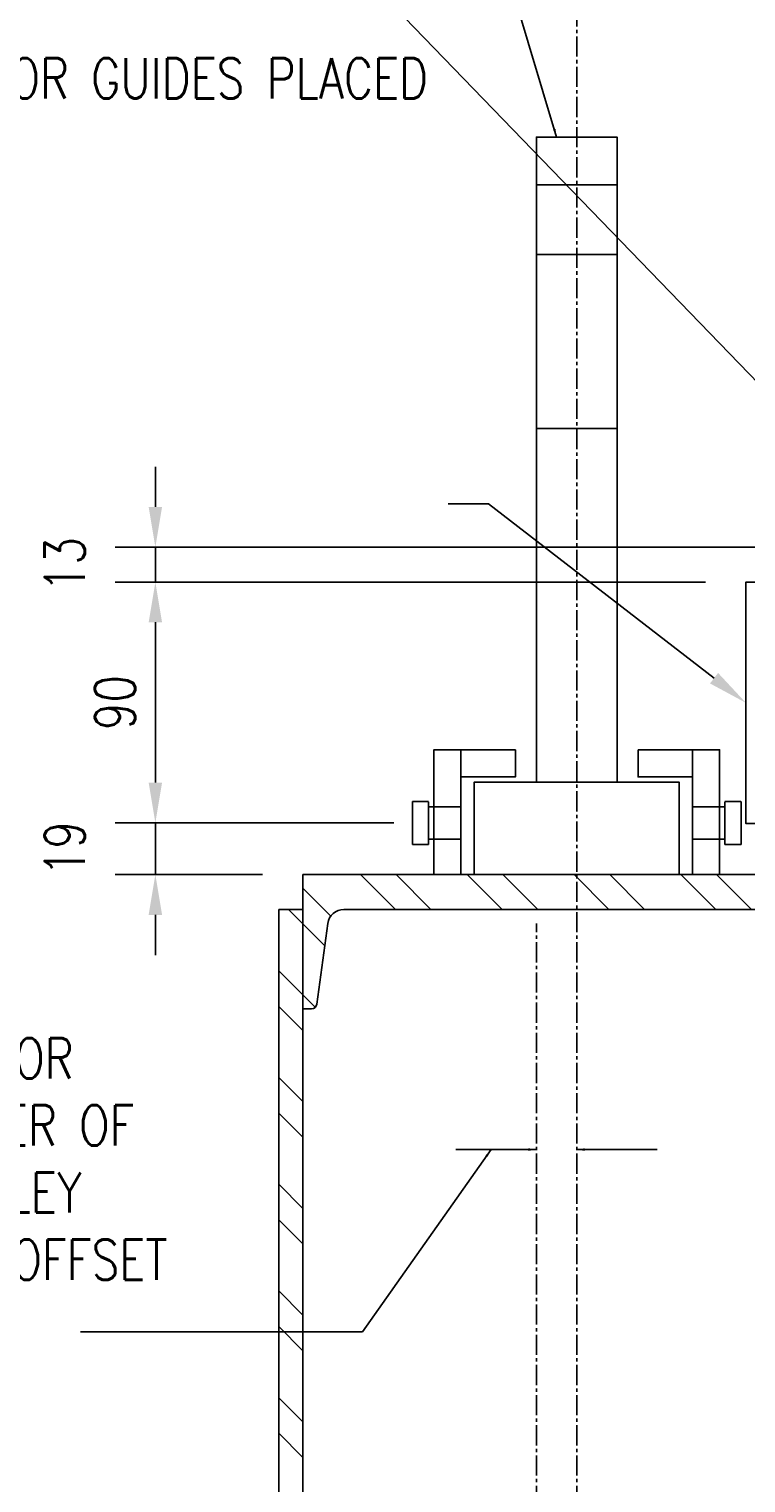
# Model space of a CAD drawing. Header units: millimetres. Extents: x 0 to 7032, y 2 to 1823.
# Tile 4 of 13: x 1946 to 2213, y 755 to 1296. Entities that reach past the tile are written whole.
import ezdxf
from ezdxf import colors
from ezdxf.entities.mleader import LeaderData, LeaderLine
from ezdxf.math import Vec2, Vec3

# ---------------------------------------------------------------- set-up
doc = ezdxf.new("R2010")
doc.units = ezdxf.units.MM
doc.linetypes.add('CENTER2', pattern=[1.125, 0.75, -0.125, 0.125, -0.125])
doc.linetypes.add('HIDDEN2', pattern=[0.1875, 0.125, -0.0625])
for name, color, linetype in [('S-ANNO-DIMS', 2, 'Continuous'), ('S-ANNO-TEXT', 2, 'Continuous'), ('S-SDEL-CNTR', 1, 'CENTER2'), ('S-SDEL-DIMS', 3, 'Continuous'), ('S-SDEL-HIDD', 8, 'HIDDEN2'), ('S-SDEL-LW25', 3, 'Continuous'), ('S-SECT-PATT', 1, 'Continuous'), ('S-SECT-STLS', 3, 'Continuous')]:
    doc.layers.add(name, color=color, linetype=linetype)
doc.layers.add('S-SDEL-TEXT', color=2, linetype='Continuous', lineweight=25)
doc.styles.add('Annotative', font='romans.shx', dxfattribs={"width": 0.8, "height": 3})
doc.styles.add('Text', font='romans.shx', dxfattribs={"width": 0.8, "height": 3})
doc.dimstyles.new('NFL_1', dxfattribs={"dimscale": 0, "dimtxt": 3, "dimasz": 3, "dimexe": 3, "dimexo": 3, "dimgap": 1.5, "dimtad": 1, "dimdec": 0, "dimzin": 3, "dimdsep": 46, "dimtxsty": 'Text', "dimcen": 3, "dimdle": 3, "dimclrd": 1, "dimclre": 1, "dimclrt": 2, "dimadec": 0, "dimazin": 0, "dimtfac": 0.75, "dimtdec": 0, "dimtmove": 2, "dimatfit": 3, "dimfxl": 0.125, "dimtfillclr": 1, "dimfrac": 2, "dimtolj": 1, "dimtzin": 0, "dimarcsym": 1})
doc.dimstyles.get("Standard").update_dxf_attribs({"dimtxt": 0.125, "dimasz": 0.125, "dimexe": 0.18, "dimexo": 0.0625, "dimgap": 0.125, "dimtad": 0, "dimtih": 1, "dimtoh": 1, "dimdec": 4, "dimzin": 0, "dimdsep": 46, "dimtxsty": 'Text', "dimcen": 0.125, "dimclrt": 2, "dimadec": 0, "dimazin": 0, "dimtfac": 1, "dimtdec": 4, "dimtofl": 0, "dimtmove": 0, "dimatfit": 3, "dimfxl": 0.18, "dimtolj": 1, "dimtzin": 0, "dimarcsym": 0})

# ---------------------------------------------------------------- blocks, each defined once
blk = doc.blocks.new('*D63')
at = {"layer": 'Defpoints', "color": 0, "transparency": 16777216}
for p in [(1992.85, 1000.52), (2096.61, 1000.52), (2047.79, 981.27)]:
    blk.add_point(p, dxfattribs=at)
at = {"layer": 'S-SDEL-DIMS', "color": 1, "lineweight": -2, "transparency": 16777216}
for p, q in [((1992.85, 1015.52), (1992.85, 1030.52)), ((2081.61, 1000.52), (1977.85, 1000.52)), ((1992.85, 981.27), (1992.85, 1000.52)), ((2032.79, 981.27), (1977.85, 981.27)), ((1992.85, 966.27), (1992.85, 951.27))]:
    blk.add_line(p, q, dxfattribs=at)
at = {"layer": 'S-SDEL-DIMS', "color": 1, "transparency": 16777216}
for points in [[(1990.35, 1015.52), (1995.35, 1015.52), (1992.85, 1000.52)], [(1990.35, 966.27), (1995.35, 966.27), (1992.85, 981.27)]]:
    blk.add_solid(points, dxfattribs=at)
at = {"layer": 'S-SDEL-DIMS', "color": 2, "transparency": 16777216, "insert": (1959.1, 990.9), "char_height": 15, "attachment_point": 5, "rotation": 90, "style": 'Text'}
blk.add_mtext('\\A1;19', dxfattribs=at)
blk = doc.blocks.new('*D66')
at = {"layer": 'Defpoints', "color": 0, "transparency": 16777216}
for p in [(1992.85, 1090.27), (2212.79, 1090.27), (2088.71, 1000.52)]:
    blk.add_point(p, dxfattribs=at)
at = {"layer": 'S-SDEL-DIMS', "color": 1, "lineweight": -2, "transparency": 16777216}
for p, q in [((2197.79, 1090.27), (1977.85, 1090.27)), ((1992.85, 1015.52), (1992.85, 1075.27)), ((2073.71, 1000.52), (1977.85, 1000.52))]:
    blk.add_line(p, q, dxfattribs=at)
at = {"layer": 'S-SDEL-DIMS', "color": 1, "transparency": 16777216}
for points in [[(1990.35, 1075.27), (1995.35, 1075.27), (1992.85, 1090.27)], [(1990.35, 1015.52), (1995.35, 1015.52), (1992.85, 1000.52)]]:
    blk.add_solid(points, dxfattribs=at)
at = {"layer": 'S-SDEL-DIMS', "color": 2, "transparency": 16777216, "insert": (1977.85, 1045.4), "char_height": 15, "attachment_point": 5, "rotation": 90, "style": 'Text'}
blk.add_mtext('\\A1;90', dxfattribs=at)
blk = doc.blocks.new('*D67')
at = {"layer": 'Defpoints', "color": 0, "transparency": 16777216}
for p in [(1992.85, 1103.27), (2288.79, 1103.27), (2212.79, 1090.27)]:
    blk.add_point(p, dxfattribs=at)
at = {"layer": 'S-SDEL-DIMS', "color": 1, "lineweight": -2, "transparency": 16777216}
for p, q in [((1992.85, 1118.27), (1992.85, 1133.27)), ((2273.79, 1103.27), (1977.85, 1103.27)), ((1992.85, 1090.27), (1992.85, 1103.27)), ((2197.79, 1090.27), (1977.85, 1090.27)), ((1992.85, 1075.27), (1992.85, 1060.27))]:
    blk.add_line(p, q, dxfattribs=at)
at = {"layer": 'S-SDEL-DIMS', "color": 1, "transparency": 16777216}
for points in [[(1990.35, 1118.27), (1995.35, 1118.27), (1992.85, 1103.27)], [(1990.35, 1075.27), (1995.35, 1075.27), (1992.85, 1090.27)]]:
    blk.add_solid(points, dxfattribs=at)
at = {"layer": 'S-SDEL-DIMS', "color": 2, "transparency": 16777216, "insert": (1959.1, 1096.77), "char_height": 15, "attachment_point": 5, "rotation": 90, "style": 'Text'}
blk.add_mtext('\\A1;13', dxfattribs=at)

msp = doc.modelspace()

# ---------------------------------------------------------------- hatches: boundary and pattern name
at = {"layer": 'S-SECT-PATT'}
h = msp.add_hatch(dxfattribs=at)
h.set_pattern_fill('ANSI32', color=256, scale=75, angle=-90)
h.set_pattern_definition([(315, (-2245.18, 27383.903), (19.887378, 19.887378), []), (315, (-2245.18, 27370.645), (19.887378, 19.887378), [])])
edge = h.paths.add_edge_path()
edge.add_arc((2063.03, 962.27), 6, 90, 172.3039, ccw=False)
edge.add_line((2063.03, 968.27), (2236.54, 968.27))
edge.add_arc((2236.54, 962.27), 6, 7.6961, 90, ccw=False)
edge.add_line((2242.49, 963.08), (2246.55, 933.01))
edge.add_arc((2248.54, 933.27), 2, 187.6961, 270)
edge.add_line((2248.54, 931.27), (2251.79, 931.27))
edge.add_line((2251.79, 931.27), (2251.79, 981.27))
edge.add_line((2251.79, 981.27), (2047.79, 981.27))
edge.add_line((2047.79, 981.27), (2047.79, 931.27))
edge.add_line((2047.79, 931.27), (2051.04, 931.27))
edge.add_arc((2051.04, 933.27), 2, 270, 352.3039)
edge.add_line((2053.02, 933.01), (2057.08, 963.08))
h.paths.add_polyline_path([(2251.79, 597.71), (2260.79, 597.71), (2260.79, 1050.27), (2251.79, 1050.27)])
h.paths.add_polyline_path([(2038.79, 597.71), (2047.79, 597.71), (2047.79, 968.27), (2038.79, 968.27)])

# ---------------------------------------------------------------- linework, layer by layer
at = {"layer": 'S-SDEL-CNTR', "ltscale": 10}
for p, q in [((2149.79, 644.81), (2149.79, 1422.43)), ((2134.75, 644.81), (2134.75, 963.02))]:
    msp.add_line(p, q, dxfattribs=at)
at = {"layer": 'S-SDEL-HIDD'}
for p, q in [((2094.61, 1006.52), (2106.67, 1006.52)), ((2204.97, 1006.52), (2192.9, 1006.52)), ((2094.61, 994.52), (2106.67, 994.52)), ((2204.97, 994.52), (2192.9, 994.52))]:
    msp.add_line(p, q, dxfattribs=at)
for points in [[(2094.61, 992.52), (2094.61, 1008.52), (2088.61, 1008.52), (2088.61, 992.52)], [(2204.97, 992.52), (2204.97, 1008.52), (2210.97, 1008.52), (2210.97, 992.52)]]:
    msp.add_lwpolyline(points, close=True, dxfattribs=at)
at = {"layer": 'S-SDEL-LW25'}
for p, q in [((2047.79, 981.27), (2251.79, 981.27)), ((2038.79, 968.27), (2038.79, 597.71)), ((2038.79, 968.27), (2047.79, 968.27)), ((2047.79, 968.27), (2047.79, 597.71))]:
    msp.add_line(p, q, dxfattribs=at)
msp.add_lwpolyline([(2279.79, 1075.27), (2234.79, 1075.27, 0.414214), (2225.79, 1066.27), (2225.79, 1009.27, -0.414214), (2216.79, 1000.27), (2212.79, 1000.27), (2212.79, 1090.27), (2288.79, 1090.27), (2288.79, 1084.27, -0.414214)], format="xyb", close=True, dxfattribs=at)
msp.add_lwpolyline([(2251.79, 981.27), (2047.79, 981.27), (2047.79, 931.27), (2051.04, 931.27, 0.375397), (2053.02, 933.01), (2057.08, 963.08, -0.375397), (2063.03, 968.27), (2236.54, 968.27, -0.375397), (2242.49, 963.08), (2246.55, 933.01, 0.375397), (2248.54, 931.27), (2251.79, 931.27), (2251.79, 981.27)], format="xyb", dxfattribs=at)
at = {"layer": 'S-SECT-STLS'}
for p, q in [((2134.75, 1238.25), (2149.79, 1238.25)), ((2164.83, 1238.25), (2149.79, 1238.25)), ((2134.75, 1212.33), (2149.79, 1212.33)), ((2164.83, 1212.33), (2149.79, 1212.33)), ((2134.75, 1147.53), (2149.79, 1147.53)), ((2164.83, 1147.53), (2149.79, 1147.53))]:
    msp.add_line(p, q, dxfattribs=at)
for points in [[(2149.79, 1256.08), (2134.75, 1256.08), (2134.75, 1015.69), (2149.79, 1015.69)], [(2149.79, 1256.08), (2164.83, 1256.08), (2164.83, 1015.69), (2149.79, 1015.69)], [(2149.79, 1015.69), (2111.58, 1015.69), (2111.58, 981.27), (2149.79, 981.27)], [(2149.79, 1015.69), (2187.99, 1015.69), (2187.99, 981.27), (2149.79, 981.27)]]:
    msp.add_lwpolyline(points, dxfattribs=at)
for points in [[(2106.67, 981.27), (2096.61, 981.27), (2096.61, 1027.76), (2106.67, 1027.76)], [(2126.92, 1027.76), (2126.92, 1017.69), (2106.67, 1017.69), (2106.67, 1027.76)], [(2172.66, 1027.76), (2172.66, 1017.69), (2192.9, 1017.69), (2192.9, 1027.76)], [(2192.9, 981.27), (2202.97, 981.27), (2202.97, 1027.76), (2192.9, 1027.76)]]:
    msp.add_lwpolyline(points, close=True, dxfattribs=at)

# ---------------------------------------------------------------- texts
at = {"layer": 'S-SDEL-TEXT', "insert": (1807.09, 920.3), "char_height": 15, "width": 301.8509, "attachment_point": 1, "style": 'Annotative'}
msp.add_mtext('DOOR CONTRACTOR \\PTO VERIFY CENTER OF\\PGRAVITY & TROLLEY\\PSUPPORT BEAM OFFSET', dxfattribs=at)

# ---------------------------------------------------------------- dimensions: what is measured, and where the dimension line sits
at = {"layer": 'S-SDEL-DIMS'}
for base, p1, p2, picture, middle in [((1992.85, 1103.27), (2212.79, 1090.27), (2288.79, 1103.27), '*D67', (1959.1, 1096.77)), ((1992.85, 1090.27), (2088.71, 1000.52), (2212.79, 1090.27), '*D66', (1977.85, 1045.4)), ((1992.85, 1000.52), (2047.79, 981.27), (2096.61, 1000.52), '*D63', (1959.1, 990.9))]:
    dim = msp.add_linear_dim(base=base, p1=p1, p2=p2, angle=90, dimstyle='NFL_1', dxfattribs=at)
    dim.commit()
    dim.dimension.update_dxf_attribs({"geometry": picture, "text_midpoint": middle})

# ---------------------------------------------------------------- leaders
at = {"layer": 'S-ANNO-DIMS', "ltscale": 10}
ml = msp.add_multileader_mtext('Standard', dxfattribs=at)
ml.set_content('{\\C256;S.S 13 THICK ANGLE W/ 90 VERT LEGx7842 LONG. COORD HORIZ LEG LENGTH W/ TROLLEY LOCATION. (INSTALL AFTER CENTERING BOLTS HAVE BEEN REMOVED) AND DOOR HAS BEEN HUNG, PLUMB, CYCLED AND DOOR GUIDES PLACED}', color=3, style='Text')
ml.set_leader_properties(color=2)
ml.build(insert=Vec2(0, 0))
ml.multileader.update_dxf_attribs({"text_right_attachment_type": 3, "dogleg_length": 3, "arrow_head_size": 15, "scale": 5})
ctx = ml.context
ctx.base_point, ctx.scale, ctx.char_height, ctx.arrow_head_size, ctx.landing_gap_size, ctx.plane_origin = Vec3(1709.79, 1277.99), 5, 15, 15, 7.5, Vec3(2212.79, 1045.27)
ctx.right_attachment, ctx.text_align_type = 3, 2
notes = []
notes.append((ctx, [(0, (1, 1, 0), (2116.93, 1119.42), (-1, 0), 15, [(0, [(2212.79, 1045.27)], 0, [])])]))
ctx.mtext.insert, ctx.mtext.width, ctx.mtext.alignment, ctx.mtext.flow_direction = Vec3(2094.43, 1285.49), 380.746, 3, 5
at = {"layer": 'S-ANNO-TEXT'}
for points in [[(2134.75, 878.8), (2104.75, 878.8)], [(2149.79, 878.8), (2179.79, 878.8)]]:
    msp.add_leader(points, dimstyle='Standard', override={"dimscale": 0, "dimasz": 3, "dimgap": 1.58, "dimtad": 0}, dxfattribs=at)
at = {"layer": 'S-SDEL-TEXT'}
for points in [[(2142.27, 1256.08), (2088.53, 1436.2), (2030.8, 1436.2)], [(2288.79, 1090.27), (2027.82, 1360.74), (1970.46, 1360.74)], [(2117.92, 878.8), (2069.94, 810.87), (1964.96, 810.87)]]:
    msp.add_leader(points, dimstyle='Standard', override={"dimscale": 0, "dimasz": 3, "dimgap": 1.58, "dimtad": 0}, dxfattribs=at)
for ctx, leaders in notes:
    for number, flags, end, landing, length, lines in leaders:
        leader = LeaderData()
        leader.index, (leader.has_last_leader_line, leader.has_dogleg_vector, leader.attachment_direction) = number, flags
        leader.last_leader_point, leader.dogleg_vector, leader.dogleg_length = Vec3(end), Vec3(landing), length
        for number, points, colour, breaks in lines:
            line = LeaderLine()
            line.index, line.vertices, line.color, line.breaks = number, Vec3.list(points), colors.encode_raw_color(colour), breaks
            leader.lines.append(line)
        ctx.leaders.append(leader)

doc.saveas('drawing.dxf')
